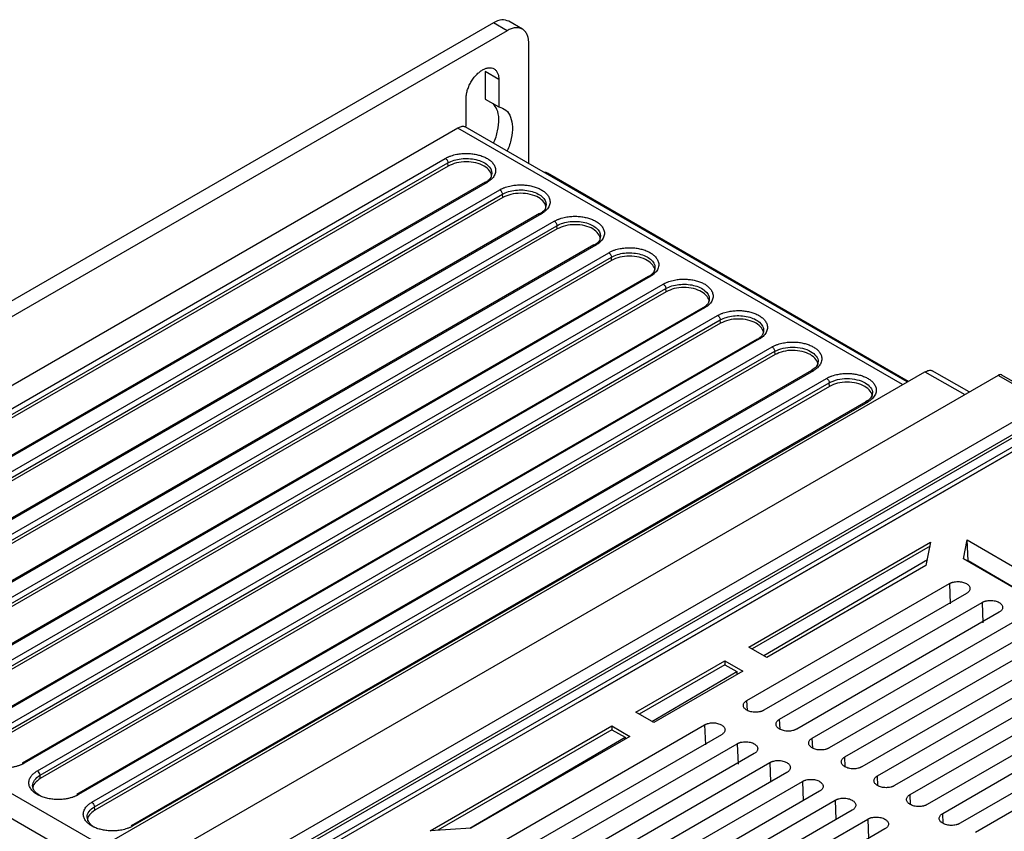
# Model space of a CAD drawing. Header units: millimetres. Extents: x 185.5 to 214.8, y 173.6 to 227.8.
# Tile 12 of 16: x 192.1 to 204.9, y 217.3 to 227.8. Entities that reach past the tile are written whole.
import ezdxf

# ---------------------------------------------------------------- set-up
doc = ezdxf.new("R2010")
doc.units = ezdxf.units.MM

msp = doc.modelspace()

# ---------------------------------------------------------------- linework, layer by layer
at = {"color": 7, "linetype": 'Continuous', "lineweight": 25}
for p, q in [((198.673, 227.723), (198.496, 227.825)), ((198.296, 227.805), (185.78, 220.582)), ((198.473, 227.703), (185.957, 220.48)), ((198.473, 227.703), (198.296, 227.805)), ((198.755, 225.975), (198.755, 227.54)), ((198.366, 227.071), (198.19, 227.173)), ((198.19, 227.173), (198.19, 226.814)), ((198.366, 227.071), (198.366, 226.712)), ((197.942, 226.467), (197.942, 226.826)), ((198.19, 226.814), (198.366, 226.712)), ((197.836, 226.438), (187.442, 220.439)), ((203.672, 223.138), (197.93, 226.452)), ((197.932, 226.45), (197.942, 226.467)), ((188.125, 220.534), (197.671, 226.044)), ((188.16, 220.477), (197.706, 225.986)), ((197.709, 225.943), (188.163, 220.434)), ((197.709, 225.943), (197.706, 225.986)), ((203.686, 223.146), (198.997, 225.852)), ((198.188, 225.733), (188.642, 220.224)), ((198.213, 225.731), (188.667, 220.221)), ((188.833, 220.126), (198.379, 225.635)), ((188.868, 220.068), (198.414, 225.578)), ((198.417, 225.535), (188.871, 220.026)), ((198.417, 225.535), (198.414, 225.578)), ((198.895, 225.326), (189.348, 219.816)), ((198.92, 225.323), (189.374, 219.814)), ((189.54, 219.717), (199.086, 225.227)), ((189.576, 219.66), (199.122, 225.169)), ((199.125, 225.127), (199.122, 225.169)), ((199.125, 225.127), (189.579, 219.617)), ((199.602, 224.918), (190.055, 219.408)), ((199.626, 224.915), (190.08, 219.406)), ((190.248, 219.309), (199.794, 224.818)), ((190.283, 219.251), (199.829, 224.761)), ((199.832, 224.718), (199.829, 224.761)), ((199.832, 224.718), (190.286, 219.209)), ((200.308, 224.51), (190.762, 219)), ((200.333, 224.507), (190.787, 218.998)), ((190.956, 218.901), (200.502, 224.41)), ((190.991, 218.843), (200.537, 224.352)), ((200.54, 224.31), (190.994, 218.8)), ((200.54, 224.31), (200.537, 224.352)), ((201.015, 224.102), (191.468, 218.593)), ((201.039, 224.1), (191.493, 218.59)), ((191.663, 218.492), (201.209, 224.002)), ((191.699, 218.435), (201.244, 223.944)), ((201.248, 223.901), (191.702, 218.392)), ((201.248, 223.901), (201.244, 223.944)), ((201.721, 223.694), (192.175, 218.185)), ((201.746, 223.692), (192.2, 218.182)), ((192.371, 218.084), (201.917, 223.593)), ((192.406, 218.026), (201.952, 223.536)), ((201.955, 223.493), (192.409, 217.984)), ((201.955, 223.493), (201.952, 223.536)), ((202.428, 223.287), (192.881, 217.777)), ((202.453, 223.284), (192.907, 217.775)), ((193.257, 217.127), (203.901, 223.27)), ((204.852, 223.223), (193.72, 216.798)), ((204.479, 223.008), (203.995, 223.283)), ((205.471, 222.866), (204.852, 223.223)), ((205.521, 222.87), (204.901, 223.228)), ((193.079, 217.675), (202.625, 223.185)), ((193.114, 217.618), (202.66, 223.127)), ((202.663, 223.081), (202.66, 223.127)), ((202.663, 223.081), (193.117, 217.571)), ((203.134, 222.879), (193.588, 217.369)), ((203.159, 222.876), (193.613, 217.367)), ((194.339, 216.441), (205.471, 222.866)), ((194.515, 216.339), (205.647, 222.764)), ((205.398, 222.659), (194.415, 216.32)), ((205.753, 222.702), (194.622, 216.278)), ((205.795, 222.666), (194.686, 216.254)), ((199.417, 218.985), (205.682, 222.602)), ((201.613, 219.693), (203.974, 221.056)), ((203.974, 221.056), (203.916, 220.752)), ((204.403, 220.839), (204.45, 221.084)), ((204.45, 221.084), (206.894, 219.674)), ((204.462, 220.813), (204.45, 221.084)), ((203.97, 221.003), (201.657, 219.668)), ((201.808, 219.581), (203.937, 220.831)), ((206.657, 219.537), (204.403, 220.839)), ((205.26, 220.345), (204.462, 220.813)), ((203.916, 220.752), (201.847, 219.558)), ((204.518, 220.78), (204.512, 220.777)), ((201.59, 218.999), (204.22, 220.517)), ((204.22, 220.517), (204.232, 220.256)), ((204.442, 220.39), (201.811, 218.871)), ((202.014, 218.754), (204.644, 220.272)), ((204.644, 220.272), (204.656, 220.007)), ((204.866, 220.145), (202.236, 218.626)), ((202.438, 218.51), (205.069, 220.028)), ((205.29, 219.9), (202.66, 218.381)), ((202.862, 218.265), (205.493, 219.783)), ((201.847, 219.558), (201.613, 219.693)), ((205.715, 219.655), (203.084, 218.137)), ((200.147, 218.848), (201.301, 219.513)), ((201.301, 219.513), (201.536, 219.378)), ((201.301, 219.513), (201.301, 219.462)), ((203.286, 218.02), (205.917, 219.538)), ((201.301, 219.462), (200.191, 218.822)), ((201.301, 219.462), (201.458, 219.375)), ((206.139, 219.41), (203.509, 217.892)), ((200.355, 218.727), (201.458, 219.375)), ((201.536, 219.378), (200.382, 218.712)), ((201.458, 219.375), (201.457, 219.332)), ((203.71, 217.775), (206.341, 219.293)), ((206.564, 219.165), (203.933, 217.647)), ((204.134, 217.531), (206.765, 219.049)), ((199.417, 218.985), (199.349, 218.945)), ((206.988, 218.92), (204.358, 217.402)), ((200.382, 218.712), (200.147, 218.848)), ((204.558, 217.286), (207.189, 218.804)), ((197.474, 217.305), (199.835, 218.668)), ((199.835, 218.616), (197.575, 217.311)), ((198.408, 217.163), (201.038, 218.681)), ((199.835, 218.668), (200.07, 218.532)), ((199.835, 218.668), (199.835, 218.616)), ((199.835, 218.616), (200.006, 218.522)), ((201.038, 218.681), (201.05, 218.42)), ((197.989, 217.337), (200.006, 218.522)), ((200.07, 218.532), (198.001, 217.338)), ((201.26, 218.553), (198.629, 217.035)), ((200.006, 218.522), (200.004, 218.494)), ((198.832, 216.918), (201.462, 218.436)), ((201.462, 218.436), (201.474, 218.171)), ((201.684, 218.308), (199.054, 216.79)), ((199.256, 216.673), (201.887, 218.191)), ((192.409, 217.984), (192.406, 218.026)), ((202.108, 218.063), (199.478, 216.545)), ((199.68, 216.428), (202.311, 217.946)), ((202.533, 217.818), (199.903, 216.3)), ((193.117, 217.571), (193.114, 217.618)), ((200.104, 216.184), (202.735, 217.702)), ((202.957, 217.573), (200.327, 216.055)), ((198.001, 217.338), (197.474, 217.305)), ((200.528, 215.939), (203.159, 217.457)), ((203.382, 217.328), (200.751, 215.81))]:
    msp.add_line(p, q, dxfattribs=at)
at = {"color": 8, "linetype": 'Continuous', "lineweight": 25}
for p, q in [((203.613, 223.104), (197.836, 226.438)), ((203.901, 223.27), (204.421, 222.975)), ((193.225, 217.101), (187.442, 220.439)), ((193.113, 216.839), (187.279, 220.207)), ((201.596, 218.869), (201.59, 218.999)), ((202.02, 218.624), (202.014, 218.754)), ((202.444, 218.379), (202.438, 218.51)), ((202.868, 218.134), (202.862, 218.265)), ((201.887, 218.191), (201.898, 217.941)), ((203.292, 217.889), (203.286, 218.02)), ((202.311, 217.946), (202.322, 217.696)), ((203.716, 217.644), (203.71, 217.775)), ((202.735, 217.702), (202.746, 217.451)), ((204.14, 217.399), (204.134, 217.531)), ((203.159, 217.457), (203.17, 217.206))]:
    msp.add_line(p, q, dxfattribs=at)
at = {"color": 7, "linetype": 'Continuous', "lineweight": 25}
msp.add_arc((192.329, 218.018), 0.0777, 5.6859, 57.2026, dxfattribs=at)
for points, knots in [([(198.496, 227.825), (198.467, 227.836), (198.408, 227.857), (198.333, 227.823), (198.296, 227.805)], [0, 0, 0, 0, 0.499833, 1, 1, 1, 1]), ([(198.755, 227.54), (198.755, 227.545), (198.755, 227.555), (198.754, 227.57), (198.753, 227.585), (198.751, 227.598), (198.748, 227.612), (198.744, 227.625), (198.74, 227.637), (198.734, 227.653), (198.724, 227.672), (198.71, 227.693), (198.692, 227.71), (198.673, 227.724), (198.651, 227.734), (198.628, 227.74), (198.603, 227.742), (198.577, 227.741), (198.552, 227.737), (198.526, 227.729), (198.499, 227.718), (198.481, 227.708), (198.473, 227.703)], [0, 0, 0, 0, 0.030232, 0.060266, 0.090167, 0.120003, 0.149841, 0.17975, 0.209797, 0.240047, 0.304317, 0.368671, 0.434309, 0.500032, 0.56567, 0.631393, 0.695664, 0.760018, 0.820268, 0.879988, 0.939719, 1, 1, 1, 1]), ([(197.942, 226.826), (197.942, 226.83), (197.942, 226.839), (197.943, 226.853), (197.945, 226.867), (197.947, 226.881), (197.95, 226.895), (197.953, 226.91), (197.961, 226.938), (197.976, 226.98), (198.003, 227.035), (198.037, 227.087), (198.075, 227.131), (198.114, 227.167), (198.154, 227.194), (198.194, 227.213), (198.234, 227.223), (198.272, 227.222), (198.305, 227.21), (198.333, 227.187), (198.349, 227.159), (198.358, 227.134), (198.363, 227.115), (198.366, 227.093), (198.366, 227.078), (198.366, 227.071)], [0, 0, 0, 0, 0.01728, 0.034438, 0.051522, 0.068583, 0.085671, 0.102837, 0.120131, 0.185082, 0.250089, 0.315039, 0.380046, 0.440002, 0.500014, 0.55997, 0.619983, 0.684933, 0.74994, 0.81489, 0.879897, 0.910048, 0.939935, 0.969829, 1, 1, 1, 1]), ([(198.296, 226.24), (198.296, 226.241), (198.325, 226.293), (198.355, 226.405), (198.373, 226.557), (198.352, 226.682), (198.311, 226.732), (198.292, 226.755)], [0, 0, 0, 0, 0.003038, 0.263875, 0.524711, 0.785548, 1, 1, 1, 1]), ([(198.366, 226.712), (198.399, 226.701), (198.465, 226.679), (198.525, 226.585), (198.55, 226.456), (198.531, 226.303), (198.502, 226.191), (198.473, 226.139), (198.472, 226.138)], [0, 0, 0, 0, 0.199535, 0.39907, 0.598605, 0.798141, 0.997676, 1, 1, 1, 1]), ([(197.93, 226.452), (197.924, 226.454), (197.911, 226.459), (197.881, 226.459), (197.854, 226.446), (197.836, 226.438)], [0, 0, 0, 0, 0.2612357, 0.5154095, 1, 1, 1, 1]), ([(197.671, 226.044), (197.676, 226.046), (197.685, 226.051), (197.699, 226.058), (197.714, 226.065), (197.729, 226.071), (197.752, 226.079), (197.782, 226.088), (197.828, 226.099), (197.885, 226.107), (197.951, 226.109), (198.015, 226.105), (198.075, 226.095), (198.132, 226.08), (198.184, 226.06), (198.23, 226.035), (198.269, 226.005), (198.3, 225.969), (198.323, 225.925), (198.327, 225.884), (198.32, 225.848), (198.309, 225.822), (198.292, 225.796), (198.272, 225.774), (198.252, 225.757), (198.234, 225.743), (198.22, 225.735), (198.213, 225.731)], [0, 0, 0, 0, 0.01564, 0.031268, 0.046924, 0.062649, 0.078479, 0.112805, 0.146902, 0.202968, 0.258431, 0.310208, 0.362537, 0.414892, 0.466946, 0.518652, 0.57076, 0.627783, 0.692209, 0.765894, 0.805718, 0.845706, 0.885478, 0.925511, 0.950469, 0.975246, 1, 1, 1, 1]), ([(197.671, 226.044), (197.675, 226.041), (197.679, 226.038), (197.688, 226.03), (197.692, 226.025), (197.698, 226.014), (197.701, 226.008), (197.705, 225.996), (197.706, 225.991), (197.706, 225.986)], [0, 0, 0, 0, 0.25, 0.25, 0.5, 0.5, 0.75, 0.75, 1, 1, 1, 1]), ([(198.267, 225.798), (198.269, 225.801), (198.28, 225.829), (198.25, 225.884), (198.182, 225.947), (198.071, 225.989), (197.943, 226.004), (197.812, 225.99), (197.743, 225.959), (197.709, 225.943)], [0, 0, 0, 0, 0.025488, 0.187845, 0.350179, 0.51254, 0.674844, 0.837168, 1, 1, 1, 1]), ([(198.276, 225.85), (198.272, 225.824), (198.265, 225.782), (198.22, 225.748), (198.202, 225.735)], [0, 0, 0, 0, 0.600624, 1, 1, 1, 1]), ([(199, 225.849), (198.988, 225.856), (198.975, 225.864), (198.958, 225.859), (198.958, 225.858)], [0, 0, 0, 0, 0.967262, 1, 1, 1, 1]), ([(198.379, 225.635), (198.383, 225.638), (198.392, 225.643), (198.406, 225.65), (198.421, 225.656), (198.437, 225.663), (198.459, 225.671), (198.489, 225.68), (198.535, 225.69), (198.592, 225.699), (198.658, 225.701), (198.722, 225.697), (198.782, 225.687), (198.839, 225.672), (198.891, 225.651), (198.937, 225.626), (198.975, 225.596), (199.007, 225.56), (199.029, 225.517), (199.034, 225.475), (199.027, 225.44), (199.015, 225.413), (198.998, 225.387), (198.978, 225.366), (198.958, 225.349), (198.94, 225.335), (198.926, 225.327), (198.92, 225.323)], [0, 0, 0, 0, 0.015637, 0.031263, 0.046917, 0.062638, 0.078466, 0.112795, 0.146896, 0.202989, 0.258479, 0.310302, 0.362677, 0.415077, 0.467174, 0.518936, 0.571104, 0.628218, 0.692769, 0.766633, 0.806464, 0.846454, 0.886089, 0.925975, 0.950776, 0.9754, 1, 1, 1, 1]), ([(198.379, 225.635), (198.383, 225.633), (198.387, 225.63), (198.395, 225.621), (198.399, 225.616), (198.406, 225.605), (198.409, 225.599), (198.412, 225.588), (198.414, 225.582), (198.414, 225.578)], [0, 0, 0, 0, 0.25, 0.25, 0.5, 0.5, 0.75, 0.75, 1, 1, 1, 1]), ([(198.973, 225.39), (198.975, 225.393), (198.986, 225.421), (198.957, 225.475), (198.889, 225.538), (198.778, 225.58), (198.65, 225.595), (198.519, 225.581), (198.451, 225.55), (198.417, 225.535)], [0, 0, 0, 0, 0.025487, 0.187845, 0.350178, 0.512539, 0.674843, 0.837168, 1, 1, 1, 1]), ([(198.982, 225.442), (198.978, 225.416), (198.972, 225.374), (198.927, 225.34), (198.909, 225.327)], [0, 0, 0, 0, 0.60091, 1, 1, 1, 1]), ([(199.086, 225.227), (199.091, 225.229), (199.1, 225.234), (199.114, 225.241), (199.129, 225.248), (199.144, 225.254), (199.167, 225.262), (199.196, 225.271), (199.243, 225.282), (199.299, 225.29), (199.365, 225.292), (199.429, 225.288), (199.489, 225.278), (199.546, 225.263), (199.598, 225.243), (199.643, 225.218), (199.682, 225.188), (199.714, 225.152), (199.736, 225.108), (199.74, 225.067), (199.733, 225.031), (199.721, 225.005), (199.704, 224.979), (199.684, 224.958), (199.665, 224.941), (199.646, 224.927), (199.633, 224.919), (199.626, 224.915)], [0, 0, 0, 0, 0.015635, 0.031258, 0.046908, 0.062627, 0.078451, 0.112782, 0.146886, 0.203005, 0.258521, 0.310391, 0.362812, 0.415257, 0.467399, 0.519218, 0.571447, 0.628655, 0.693337, 0.767385, 0.807225, 0.847216, 0.88671, 0.926446, 0.951088, 0.975556, 1, 1, 1, 1]), ([(199.086, 225.227), (199.09, 225.224), (199.095, 225.221), (199.103, 225.213), (199.107, 225.208), (199.114, 225.197), (199.116, 225.191), (199.12, 225.179), (199.121, 225.174), (199.122, 225.169)], [0, 0, 0, 0, 0.25, 0.25, 0.5, 0.5, 0.75, 0.75, 1, 1, 1, 1]), ([(199.68, 224.981), (199.681, 224.985), (199.692, 225.013), (199.663, 225.067), (199.595, 225.13), (199.485, 225.172), (199.357, 225.187), (199.226, 225.173), (199.159, 225.142), (199.125, 225.127)], [0, 0, 0, 0, 0.025486, 0.187844, 0.350178, 0.512539, 0.674843, 0.837168, 1, 1, 1, 1]), ([(199.688, 225.034), (199.684, 225.008), (199.678, 224.966), (199.633, 224.932), (199.615, 224.919)], [0, 0, 0, 0, 0.601197, 1, 1, 1, 1]), ([(199.794, 224.818), (199.798, 224.821), (199.807, 224.826), (199.822, 224.833), (199.836, 224.84), (199.852, 224.846), (199.874, 224.854), (199.904, 224.863), (199.95, 224.873), (200.007, 224.881), (200.072, 224.884), (200.136, 224.88), (200.196, 224.87), (200.253, 224.855), (200.305, 224.834), (200.35, 224.809), (200.389, 224.779), (200.42, 224.743), (200.442, 224.7), (200.446, 224.658), (200.439, 224.623), (200.427, 224.596), (200.41, 224.571), (200.39, 224.55), (200.371, 224.533), (200.353, 224.52), (200.339, 224.511), (200.333, 224.507)], [0, 0, 0, 0, 0.015632, 0.031252, 0.046899, 0.062614, 0.078435, 0.112767, 0.146872, 0.203014, 0.258555, 0.310474, 0.362941, 0.415433, 0.467622, 0.519497, 0.571788, 0.629093, 0.693913, 0.768153, 0.808001, 0.847992, 0.887342, 0.926925, 0.951405, 0.975714, 1, 1, 1, 1]), ([(199.794, 224.818), (199.798, 224.816), (199.802, 224.813), (199.81, 224.804), (199.814, 224.799), (199.821, 224.788), (199.824, 224.782), (199.828, 224.771), (199.829, 224.766), (199.829, 224.761)], [0, 0, 0, 0, 0.25, 0.25, 0.5, 0.5, 0.75, 0.75, 1, 1, 1, 1]), ([(200.386, 224.573), (200.388, 224.577), (200.399, 224.605), (200.37, 224.659), (200.302, 224.722), (200.191, 224.763), (200.064, 224.778), (199.934, 224.764), (199.866, 224.734), (199.832, 224.718)], [0, 0, 0, 0, 0.025485, 0.187843, 0.350177, 0.512538, 0.674843, 0.837168, 1, 1, 1, 1]), ([(200.395, 224.626), (200.391, 224.6), (200.384, 224.558), (200.34, 224.525), (200.322, 224.511)], [0, 0, 0, 0, 0.601486, 1, 1, 1, 1]), ([(200.502, 224.41), (200.506, 224.412), (200.515, 224.417), (200.529, 224.424), (200.544, 224.431), (200.559, 224.437), (200.581, 224.445), (200.611, 224.454), (200.657, 224.465), (200.714, 224.473), (200.779, 224.475), (200.843, 224.471), (200.903, 224.461), (200.96, 224.446), (201.012, 224.426), (201.057, 224.401), (201.095, 224.371), (201.127, 224.335), (201.148, 224.291), (201.153, 224.25), (201.145, 224.214), (201.133, 224.188), (201.116, 224.162), (201.097, 224.141), (201.077, 224.125), (201.059, 224.112), (201.046, 224.104), (201.039, 224.1)], [0, 0, 0, 0, 0.015628, 0.031245, 0.046889, 0.0626, 0.078417, 0.112749, 0.146854, 0.203017, 0.258582, 0.31055, 0.363065, 0.415606, 0.467841, 0.519775, 0.572128, 0.629532, 0.694498, 0.768939, 0.808793, 0.848785, 0.887987, 0.927413, 0.951728, 0.975875, 1, 1, 1, 1]), ([(200.502, 224.41), (200.506, 224.408), (200.51, 224.404), (200.518, 224.396), (200.522, 224.391), (200.529, 224.38), (200.532, 224.374), (200.535, 224.363), (200.536, 224.357), (200.537, 224.352)], [0, 0, 0, 0, 0.25, 0.25, 0.5, 0.5, 0.75, 0.75, 1, 1, 1, 1]), ([(201.093, 224.165), (201.094, 224.169), (201.105, 224.197), (201.076, 224.251), (201.008, 224.313), (200.898, 224.355), (200.771, 224.37), (200.641, 224.356), (200.574, 224.325), (200.54, 224.31)], [0, 0, 0, 0, 0.025484, 0.187842, 0.350176, 0.512538, 0.674843, 0.837168, 1, 1, 1, 1]), ([(201.101, 224.218), (201.097, 224.192), (201.091, 224.15), (201.046, 224.117), (201.028, 224.104)], [0, 0, 0, 0, 0.601776, 1, 1, 1, 1]), ([(201.209, 224.002), (201.214, 224.004), (201.223, 224.009), (201.237, 224.016), (201.251, 224.023), (201.267, 224.029), (201.289, 224.037), (201.319, 224.046), (201.365, 224.056), (201.421, 224.064), (201.486, 224.067), (201.55, 224.063), (201.61, 224.053), (201.667, 224.037), (201.719, 224.017), (201.764, 223.992), (201.802, 223.962), (201.833, 223.926), (201.855, 223.882), (201.859, 223.841), (201.851, 223.806), (201.839, 223.779), (201.822, 223.754), (201.803, 223.733), (201.783, 223.717), (201.766, 223.704), (201.753, 223.696), (201.746, 223.692)], [0, 0, 0, 0, 0.015625, 0.031238, 0.046878, 0.062585, 0.078397, 0.112728, 0.146831, 0.203014, 0.258599, 0.310619, 0.363183, 0.415774, 0.468058, 0.52005, 0.572466, 0.629974, 0.695093, 0.769743, 0.809604, 0.849596, 0.888646, 0.92791, 0.952057, 0.97604, 1, 1, 1, 1]), ([(201.209, 224.002), (201.213, 223.999), (201.217, 223.996), (201.226, 223.988), (201.23, 223.983), (201.237, 223.972), (201.239, 223.966), (201.243, 223.954), (201.244, 223.949), (201.244, 223.944)], [0, 0, 0, 0, 0.25, 0.25, 0.5, 0.5, 0.75, 0.75, 1, 1, 1, 1]), ([(201.799, 223.757), (201.8, 223.761), (201.811, 223.789), (201.782, 223.842), (201.715, 223.905), (201.605, 223.946), (201.478, 223.961), (201.349, 223.947), (201.281, 223.917), (201.248, 223.901)], [0, 0, 0, 0, 0.025483, 0.187841, 0.350176, 0.512538, 0.674842, 0.837168, 1, 1, 1, 1]), ([(201.807, 223.809), (201.803, 223.784), (201.797, 223.742), (201.753, 223.709), (201.735, 223.696)], [0, 0, 0, 0, 0.602067, 1, 1, 1, 1]), ([(201.917, 223.593), (201.921, 223.596), (201.93, 223.601), (201.944, 223.608), (201.959, 223.614), (201.974, 223.62), (201.996, 223.628), (202.026, 223.637), (202.072, 223.648), (202.128, 223.656), (202.193, 223.658), (202.257, 223.654), (202.317, 223.644), (202.374, 223.629), (202.425, 223.609), (202.47, 223.584), (202.509, 223.554), (202.54, 223.518), (202.561, 223.474), (202.565, 223.432), (202.557, 223.397), (202.545, 223.371), (202.528, 223.346), (202.509, 223.325), (202.49, 223.309), (202.472, 223.296), (202.459, 223.288), (202.453, 223.284)], [0, 0, 0, 0, 0.015621, 0.03123, 0.046866, 0.062569, 0.078376, 0.112703, 0.146803, 0.203004, 0.258608, 0.31068, 0.363295, 0.415936, 0.46827, 0.520324, 0.572804, 0.630419, 0.695699, 0.770567, 0.810436, 0.850426, 0.88932, 0.928418, 0.952394, 0.976208, 1, 1, 1, 1]), ([(201.917, 223.593), (201.921, 223.591), (201.925, 223.588), (201.933, 223.579), (201.937, 223.574), (201.944, 223.563), (201.947, 223.557), (201.951, 223.546), (201.952, 223.54), (201.952, 223.536)], [0, 0, 0, 0, 0.25, 0.25, 0.5, 0.5, 0.75, 0.75, 1, 1, 1, 1]), ([(202.505, 223.349), (202.507, 223.353), (202.518, 223.38), (202.489, 223.434), (202.421, 223.496), (202.312, 223.538), (202.185, 223.553), (202.056, 223.539), (201.989, 223.508), (201.955, 223.493)], [0, 0, 0, 0, 0.025482, 0.18784, 0.350175, 0.512537, 0.674842, 0.837168, 1, 1, 1, 1]), ([(202.513, 223.389), (202.508, 223.371), (202.496, 223.334), (202.451, 223.303), (202.428, 223.287)], [0, 0, 0, 0, 0.494285, 1, 1, 1, 1]), ([(202.625, 223.185), (202.629, 223.187), (202.638, 223.192), (202.652, 223.199), (202.667, 223.206), (202.682, 223.212), (202.704, 223.22), (202.734, 223.229), (202.779, 223.239), (202.835, 223.247), (202.899, 223.25), (202.963, 223.246), (203.023, 223.236), (203.079, 223.221), (203.131, 223.201), (203.176, 223.176), (203.214, 223.146), (203.245, 223.111), (203.267, 223.067), (203.272, 223.026), (203.264, 222.991), (203.253, 222.964), (203.236, 222.939), (203.216, 222.918), (203.197, 222.901), (203.179, 222.888), (203.166, 222.88), (203.159, 222.876)], [0, 0, 0, 0, 0.0156963, 0.0313822, 0.0470978, 0.0628828, 0.0787765, 0.1127898, 0.1466136, 0.2023892, 0.2575772, 0.3095775, 0.3621197, 0.4147289, 0.4670445, 0.5188361, 0.5710285, 0.6283484, 0.6933939, 0.7679388, 0.8079165, 0.8480325, 0.8874286, 0.9270635, 0.9514943, 0.9757575, 1, 1, 1, 1]), ([(203.901, 223.27), (203.918, 223.277), (203.953, 223.292), (203.988, 223.291), (203.999, 223.28), (204, 223.279)], [0, 0, 0, 0, 0.487404, 0.973216, 1, 1, 1, 1]), ([(204.901, 223.227), (204.901, 223.228), (204.895, 223.234), (204.878, 223.234), (204.86, 223.227), (204.852, 223.223)], [0, 0, 0, 0, 0.032696, 0.516348, 1, 1, 1, 1]), ([(202.625, 223.185), (202.629, 223.182), (202.633, 223.179), (202.641, 223.171), (202.645, 223.166), (202.652, 223.155), (202.655, 223.149), (202.658, 223.137), (202.659, 223.132), (202.66, 223.127)], [0, 0, 0, 0, 0.25, 0.25, 0.5, 0.5, 0.75, 0.75, 1, 1, 1, 1]), ([(203.211, 222.938), (203.213, 222.941), (203.224, 222.969), (203.195, 223.022), (203.127, 223.084), (203.018, 223.125), (202.892, 223.14), (202.763, 223.126), (202.697, 223.096), (202.663, 223.081)], [0, 0, 0, 0, 0.02603, 0.188306, 0.350651, 0.512967, 0.675306, 0.837647, 1, 1, 1, 1]), ([(203.219, 222.981), (203.214, 222.963), (203.203, 222.926), (203.158, 222.895), (203.135, 222.879)], [0, 0, 0, 0, 0.494254, 1, 1, 1, 1]), ([(204.22, 220.517), (204.223, 220.519), (204.229, 220.522), (204.239, 220.526), (204.249, 220.53), (204.26, 220.534), (204.277, 220.538), (204.3, 220.542), (204.331, 220.544), (204.362, 220.542), (204.391, 220.537), (204.418, 220.529), (204.442, 220.518), (204.462, 220.504), (204.476, 220.488), (204.485, 220.471), (204.488, 220.454), (204.485, 220.436), (204.477, 220.421), (204.467, 220.408), (204.455, 220.398), (204.446, 220.392), (204.442, 220.39)], [0, 0, 0, 0, 0.024927, 0.049743, 0.074603, 0.099659, 0.12506, 0.188081, 0.249958, 0.312056, 0.374887, 0.437609, 0.499815, 0.56173, 0.624761, 0.687569, 0.749659, 0.811538, 0.874587, 0.916857, 0.958424, 1, 1, 1, 1]), ([(204.644, 220.272), (204.647, 220.274), (204.653, 220.277), (204.663, 220.282), (204.673, 220.286), (204.684, 220.289), (204.701, 220.293), (204.725, 220.298), (204.755, 220.3), (204.786, 220.298), (204.815, 220.292), (204.843, 220.284), (204.867, 220.273), (204.886, 220.259), (204.901, 220.243), (204.91, 220.226), (204.913, 220.209), (204.91, 220.191), (204.902, 220.176), (204.891, 220.163), (204.88, 220.153), (204.871, 220.148), (204.866, 220.145)], [0, 0, 0, 0, 0.024927, 0.049743, 0.074603, 0.099659, 0.12506, 0.188081, 0.249958, 0.312056, 0.374887, 0.437609, 0.499815, 0.56173, 0.624761, 0.687569, 0.749659, 0.811538, 0.874587, 0.916857, 0.958424, 1, 1, 1, 1]), ([(201.811, 218.871), (201.808, 218.87), (201.802, 218.867), (201.793, 218.862), (201.782, 218.858), (201.772, 218.855), (201.755, 218.85), (201.731, 218.846), (201.701, 218.844), (201.67, 218.846), (201.64, 218.851), (201.613, 218.86), (201.589, 218.871), (201.57, 218.885), (201.555, 218.9), (201.546, 218.917), (201.543, 218.935), (201.546, 218.953), (201.554, 218.968), (201.565, 218.98), (201.576, 218.99), (201.585, 218.996), (201.59, 218.999)], [0, 0, 0, 0, 0.024927, 0.049743, 0.074603, 0.099659, 0.12506, 0.188081, 0.249957, 0.312055, 0.374886, 0.437608, 0.499814, 0.561729, 0.624761, 0.687568, 0.749659, 0.811538, 0.874587, 0.916857, 0.958424, 1, 1, 1, 1]), ([(202.236, 218.626), (202.233, 218.625), (202.227, 218.622), (202.217, 218.617), (202.207, 218.613), (202.196, 218.61), (202.179, 218.605), (202.155, 218.601), (202.125, 218.599), (202.094, 218.601), (202.065, 218.606), (202.037, 218.615), (202.013, 218.626), (201.994, 218.64), (201.979, 218.656), (201.97, 218.673), (201.967, 218.69), (201.97, 218.708), (201.978, 218.723), (201.989, 218.736), (202, 218.746), (202.009, 218.751), (202.014, 218.754)], [0, 0, 0, 0, 0.024927, 0.049743, 0.074603, 0.099659, 0.12506, 0.188081, 0.249957, 0.312055, 0.374886, 0.437608, 0.499814, 0.561729, 0.624761, 0.687568, 0.749659, 0.811538, 0.874587, 0.916857, 0.958424, 1, 1, 1, 1]), ([(201.038, 218.681), (201.041, 218.682), (201.047, 218.686), (201.057, 218.69), (201.067, 218.694), (201.078, 218.697), (201.095, 218.702), (201.118, 218.706), (201.149, 218.708), (201.18, 218.706), (201.209, 218.701), (201.236, 218.692), (201.26, 218.681), (201.28, 218.667), (201.294, 218.652), (201.303, 218.635), (201.306, 218.617), (201.303, 218.599), (201.295, 218.584), (201.285, 218.572), (201.273, 218.562), (201.264, 218.556), (201.26, 218.553)], [0, 0, 0, 0, 0.024927, 0.049743, 0.074603, 0.099659, 0.12506, 0.188081, 0.249958, 0.312056, 0.374887, 0.437609, 0.499815, 0.56173, 0.624761, 0.687569, 0.749659, 0.811538, 0.874587, 0.916857, 0.958424, 1, 1, 1, 1]), ([(192.2, 218.182), (192.196, 218.18), (192.188, 218.176), (192.175, 218.169), (192.162, 218.163), (192.148, 218.157), (192.134, 218.152), (192.112, 218.144), (192.081, 218.136), (192.032, 218.125), (191.971, 218.118), (191.901, 218.118), (191.833, 218.125), (191.769, 218.138), (191.71, 218.158), (191.658, 218.184), (191.614, 218.215), (191.579, 218.253), (191.555, 218.298), (191.55, 218.34), (191.557, 218.373), (191.566, 218.396), (191.578, 218.417), (191.592, 218.435), (191.607, 218.451), (191.624, 218.466), (191.642, 218.48), (191.656, 218.488), (191.663, 218.492)], [0, 0, 0, 0, 0.014138, 0.028264, 0.042405, 0.056591, 0.070852, 0.085214, 0.121524, 0.157576, 0.217325, 0.276444, 0.333169, 0.390351, 0.447249, 0.503544, 0.562337, 0.621914, 0.692113, 0.766978, 0.802371, 0.838016, 0.868072, 0.89822, 0.923921, 0.949342, 0.974646, 1, 1, 1, 1]), ([(202.66, 218.381), (202.657, 218.38), (202.651, 218.377), (202.641, 218.372), (202.631, 218.368), (202.62, 218.365), (202.603, 218.36), (202.58, 218.356), (202.549, 218.354), (202.518, 218.356), (202.489, 218.361), (202.461, 218.37), (202.438, 218.381), (202.418, 218.395), (202.403, 218.411), (202.394, 218.428), (202.391, 218.445), (202.394, 218.463), (202.402, 218.478), (202.413, 218.491), (202.424, 218.501), (202.433, 218.507), (202.438, 218.51)], [0, 0, 0, 0, 0.024927, 0.049743, 0.074603, 0.099659, 0.12506, 0.188081, 0.249957, 0.312055, 0.374886, 0.437608, 0.499815, 0.561729, 0.624761, 0.687569, 0.749659, 0.811538, 0.874587, 0.916857, 0.958424, 1, 1, 1, 1]), ([(201.462, 218.436), (201.465, 218.438), (201.471, 218.441), (201.481, 218.445), (201.491, 218.449), (201.502, 218.453), (201.519, 218.457), (201.543, 218.461), (201.573, 218.463), (201.604, 218.461), (201.633, 218.456), (201.661, 218.448), (201.685, 218.436), (201.704, 218.423), (201.719, 218.407), (201.728, 218.39), (201.731, 218.372), (201.728, 218.354), (201.72, 218.339), (201.709, 218.327), (201.698, 218.317), (201.689, 218.311), (201.684, 218.308)], [0, 0, 0, 0, 0.024927, 0.049743, 0.074603, 0.099659, 0.12506, 0.188081, 0.249958, 0.312056, 0.374887, 0.437609, 0.499815, 0.56173, 0.624761, 0.687569, 0.749659, 0.811538, 0.874587, 0.916857, 0.958424, 1, 1, 1, 1]), ([(203.084, 218.137), (203.082, 218.135), (203.076, 218.132), (203.066, 218.127), (203.056, 218.123), (203.045, 218.12), (203.028, 218.115), (203.004, 218.111), (202.973, 218.109), (202.943, 218.111), (202.913, 218.116), (202.886, 218.125), (202.862, 218.136), (202.842, 218.15), (202.827, 218.166), (202.818, 218.183), (202.815, 218.201), (202.818, 218.218), (202.826, 218.234), (202.837, 218.246), (202.848, 218.256), (202.858, 218.262), (202.862, 218.265)], [0, 0, 0, 0, 0.024927, 0.049743, 0.074603, 0.099659, 0.12506, 0.188081, 0.249958, 0.312056, 0.374887, 0.437608, 0.499815, 0.561729, 0.624761, 0.687569, 0.749659, 0.811538, 0.874587, 0.916857, 0.958425, 1, 1, 1, 1]), ([(201.887, 218.191), (201.89, 218.193), (201.895, 218.196), (201.905, 218.2), (201.915, 218.204), (201.926, 218.208), (201.943, 218.212), (201.967, 218.217), (201.998, 218.218), (202.028, 218.217), (202.058, 218.211), (202.085, 218.203), (202.109, 218.192), (202.129, 218.178), (202.143, 218.162), (202.152, 218.145), (202.155, 218.127), (202.152, 218.11), (202.144, 218.094), (202.134, 218.082), (202.122, 218.072), (202.113, 218.066), (202.108, 218.063)], [0, 0, 0, 0, 0.024927, 0.049743, 0.074603, 0.099659, 0.12506, 0.188081, 0.249958, 0.312056, 0.374887, 0.437609, 0.499815, 0.56173, 0.624761, 0.687569, 0.749659, 0.811538, 0.874587, 0.916857, 0.958424, 1, 1, 1, 1]), ([(192.907, 217.775), (192.903, 217.772), (192.895, 217.768), (192.882, 217.762), (192.869, 217.755), (192.855, 217.75), (192.841, 217.744), (192.819, 217.737), (192.788, 217.728), (192.739, 217.718), (192.678, 217.71), (192.608, 217.71), (192.54, 217.717), (192.477, 217.731), (192.418, 217.75), (192.366, 217.776), (192.322, 217.807), (192.287, 217.845), (192.263, 217.891), (192.258, 217.932), (192.265, 217.965), (192.274, 217.988), (192.286, 218.009), (192.3, 218.027), (192.315, 218.043), (192.332, 218.057), (192.35, 218.071), (192.364, 218.08), (192.371, 218.084)], [0, 0, 0, 0, 0.014132, 0.028252, 0.042387, 0.056567, 0.070821, 0.085177, 0.121469, 0.157506, 0.217262, 0.27639, 0.333158, 0.390381, 0.447314, 0.503645, 0.562504, 0.622145, 0.692447, 0.76732, 0.802667, 0.838264, 0.868267, 0.898359, 0.924024, 0.94941, 0.97468, 1, 1, 1, 1]), ([(192.409, 217.984), (192.384, 217.964), (192.333, 217.926), (192.306, 217.871), (192.317, 217.844), (192.318, 217.84)], [0, 0, 0, 0, 0.463445, 0.926931, 1, 1, 1, 1]), ([(203.509, 217.892), (203.506, 217.89), (203.5, 217.887), (203.49, 217.882), (203.48, 217.878), (203.469, 217.875), (203.452, 217.87), (203.428, 217.866), (203.398, 217.864), (203.367, 217.866), (203.337, 217.871), (203.31, 217.88), (203.286, 217.891), (203.266, 217.905), (203.251, 217.921), (203.242, 217.938), (203.239, 217.956), (203.242, 217.973), (203.25, 217.989), (203.261, 218.001), (203.272, 218.011), (203.282, 218.017), (203.286, 218.02)], [0, 0, 0, 0, 0.024927, 0.049743, 0.074603, 0.099659, 0.12506, 0.188081, 0.249958, 0.312056, 0.374887, 0.437609, 0.499815, 0.561729, 0.624761, 0.687569, 0.749659, 0.811538, 0.874587, 0.916858, 0.958425, 1, 1, 1, 1]), ([(192.399, 217.763), (192.375, 217.781), (192.323, 217.819), (192.314, 217.867), (192.31, 217.892)], [0, 0, 0, 0, 0.4751473, 1, 1, 1, 1]), ([(202.311, 217.946), (202.314, 217.948), (202.32, 217.951), (202.329, 217.956), (202.339, 217.96), (202.35, 217.963), (202.367, 217.968), (202.391, 217.972), (202.422, 217.974), (202.453, 217.972), (202.482, 217.967), (202.51, 217.958), (202.534, 217.947), (202.553, 217.933), (202.568, 217.917), (202.577, 217.9), (202.58, 217.882), (202.577, 217.865), (202.569, 217.849), (202.558, 217.837), (202.547, 217.827), (202.538, 217.821), (202.533, 217.818)], [0, 0, 0, 0, 0.024927, 0.049743, 0.074603, 0.099659, 0.12506, 0.188081, 0.249958, 0.312056, 0.374887, 0.437609, 0.499815, 0.56173, 0.624761, 0.687569, 0.749659, 0.811538, 0.874587, 0.916857, 0.958425, 1, 1, 1, 1]), ([(202.735, 217.702), (202.738, 217.703), (202.744, 217.707), (202.753, 217.711), (202.764, 217.715), (202.774, 217.718), (202.791, 217.723), (202.815, 217.727), (202.846, 217.729), (202.877, 217.727), (202.907, 217.722), (202.934, 217.714), (202.958, 217.702), (202.978, 217.688), (202.992, 217.673), (203.001, 217.655), (203.005, 217.638), (203.001, 217.62), (202.993, 217.605), (202.983, 217.592), (202.971, 217.582), (202.962, 217.576), (202.957, 217.573)], [0, 0, 0, 0, 0.024927, 0.049743, 0.074603, 0.099659, 0.12506, 0.188081, 0.249958, 0.312056, 0.374888, 0.43761, 0.499815, 0.56173, 0.624761, 0.687569, 0.749659, 0.811538, 0.874587, 0.916858, 0.958425, 1, 1, 1, 1]), ([(203.933, 217.647), (203.93, 217.645), (203.924, 217.642), (203.915, 217.637), (203.904, 217.633), (203.894, 217.63), (203.877, 217.625), (203.853, 217.621), (203.822, 217.619), (203.791, 217.621), (203.761, 217.626), (203.734, 217.635), (203.71, 217.646), (203.69, 217.66), (203.675, 217.676), (203.666, 217.693), (203.663, 217.711), (203.666, 217.729), (203.674, 217.744), (203.685, 217.757), (203.696, 217.767), (203.706, 217.772), (203.71, 217.775)], [0, 0, 0, 0, 0.024927, 0.049743, 0.074603, 0.099659, 0.12506, 0.188081, 0.249958, 0.312056, 0.374887, 0.437609, 0.499815, 0.561729, 0.624761, 0.687569, 0.749659, 0.811538, 0.874587, 0.916858, 0.958425, 1, 1, 1, 1]), ([(193.613, 217.367), (193.609, 217.364), (193.6, 217.359), (193.586, 217.352), (193.571, 217.346), (193.555, 217.34), (193.533, 217.332), (193.504, 217.323), (193.459, 217.312), (193.403, 217.304), (193.338, 217.302), (193.275, 217.306), (193.215, 217.316), (193.158, 217.331), (193.106, 217.351), (193.061, 217.376), (193.023, 217.406), (192.992, 217.441), (192.97, 217.485), (192.966, 217.526), (192.973, 217.561), (192.985, 217.587), (193.002, 217.613), (193.022, 217.634), (193.041, 217.65), (193.059, 217.663), (193.072, 217.671), (193.079, 217.675)], [0, 0, 0, 0, 0.015743, 0.031477, 0.047242, 0.063077, 0.079024, 0.11292, 0.146662, 0.202386, 0.25753, 0.309689, 0.362384, 0.415165, 0.467647, 0.519449, 0.571668, 0.62913, 0.69433, 0.768738, 0.808512, 0.848441, 0.887684, 0.927158, 0.951559, 0.975791, 1, 1, 1, 1]), ([(193.079, 217.675), (193.087, 217.67), (193.096, 217.661), (193.109, 217.64), (193.113, 217.628), (193.114, 217.618)], [0, 0, 0, 0, 0.5, 0.5, 1, 1, 1, 1]), ([(193.117, 217.571), (193.092, 217.552), (193.041, 217.514), (193.014, 217.459), (193.025, 217.432), (193.026, 217.428)], [0, 0, 0, 0, 0.464997, 0.928434, 1, 1, 1, 1]), ([(193.115, 217.349), (193.115, 217.35), (193.079, 217.363), (193.035, 217.411), (193.024, 217.46), (193.018, 217.484)], [0, 0, 0, 0, 0.004709, 0.502225, 1, 1, 1, 1]), ([(203.159, 217.457), (203.162, 217.459), (203.168, 217.462), (203.177, 217.466), (203.188, 217.47), (203.199, 217.474), (203.216, 217.478), (203.239, 217.482), (203.27, 217.484), (203.301, 217.482), (203.331, 217.477), (203.358, 217.469), (203.382, 217.457), (203.402, 217.444), (203.417, 217.428), (203.426, 217.411), (203.429, 217.393), (203.426, 217.375), (203.418, 217.36), (203.407, 217.347), (203.396, 217.337), (203.387, 217.331), (203.382, 217.328)], [0, 0, 0, 0, 0.024927, 0.049743, 0.074603, 0.099659, 0.12506, 0.188081, 0.249958, 0.312057, 0.374888, 0.43761, 0.499815, 0.56173, 0.624761, 0.68757, 0.749659, 0.811538, 0.874587, 0.916858, 0.958425, 1, 1, 1, 1]), ([(204.358, 217.402), (204.355, 217.4), (204.349, 217.397), (204.339, 217.392), (204.329, 217.388), (204.318, 217.385), (204.301, 217.38), (204.277, 217.376), (204.246, 217.374), (204.215, 217.376), (204.185, 217.381), (204.158, 217.39), (204.134, 217.401), (204.114, 217.415), (204.099, 217.431), (204.09, 217.448), (204.087, 217.466), (204.09, 217.484), (204.098, 217.499), (204.109, 217.512), (204.12, 217.522), (204.13, 217.528), (204.134, 217.531)], [0, 0, 0, 0, 0.024927, 0.049743, 0.074603, 0.099659, 0.12506, 0.188081, 0.249958, 0.312056, 0.374887, 0.437609, 0.499815, 0.561729, 0.624761, 0.687569, 0.749659, 0.811538, 0.874587, 0.916858, 0.958425, 1, 1, 1, 1])]:
    msp.add_open_spline(points, degree=3, knots=knots, dxfattribs=at)
at = {"color": 8, "linetype": 'Continuous', "lineweight": 25}
for points, knots in [([(197.706, 225.986), (197.752, 226.013), (197.813, 226.031), (197.909, 226.042), (197.942, 226.043), (198.007, 226.04), (198.039, 226.035), (198.1, 226.02), (198.128, 226.011), (198.179, 225.987), (198.201, 225.973), (198.255, 225.925), (198.275, 225.888), (198.276, 225.85)], [0, 0, 0, 0, 0.25, 0.25, 0.375, 0.375, 0.5, 0.5, 0.625, 0.625, 0.75, 0.75, 1, 1, 1, 1]), ([(198.188, 225.733), (198.189, 225.733), (198.191, 225.736), (198.2, 225.736), (198.209, 225.733), (198.213, 225.731)], [0, 0, 0, 0, 0.054829, 0.5274145, 1, 1, 1, 1]), ([(198.414, 225.578), (198.46, 225.604), (198.52, 225.623), (198.616, 225.634), (198.649, 225.635), (198.714, 225.631), (198.746, 225.626), (198.807, 225.612), (198.835, 225.602), (198.885, 225.578), (198.907, 225.564), (198.962, 225.517), (198.982, 225.479), (198.982, 225.442)], [0, 0, 0, 0, 0.25, 0.25, 0.375, 0.375, 0.5, 0.5, 0.625, 0.625, 0.75, 0.75, 1, 1, 1, 1]), ([(198.895, 225.325), (198.895, 225.325), (198.898, 225.328), (198.907, 225.329), (198.915, 225.325), (198.92, 225.323)], [0, 0, 0, 0, 0.054829, 0.527414, 1, 1, 1, 1]), ([(199.122, 225.169), (199.167, 225.196), (199.228, 225.214), (199.324, 225.225), (199.356, 225.226), (199.421, 225.222), (199.453, 225.218), (199.513, 225.203), (199.542, 225.194), (199.592, 225.17), (199.614, 225.156), (199.668, 225.109), (199.688, 225.071), (199.688, 225.034)], [0, 0, 0, 0, 0.25, 0.25, 0.375, 0.375, 0.5, 0.5, 0.625, 0.625, 0.75, 0.75, 1, 1, 1, 1]), ([(199.601, 224.917), (199.602, 224.918), (199.605, 224.921), (199.613, 224.921), (199.622, 224.917), (199.626, 224.915)], [0, 0, 0, 0, 0.054829, 0.527414, 1, 1, 1, 1]), ([(199.829, 224.761), (199.875, 224.787), (199.935, 224.806), (200.031, 224.817), (200.063, 224.818), (200.128, 224.814), (200.16, 224.809), (200.22, 224.795), (200.248, 224.785), (200.299, 224.762), (200.32, 224.748), (200.374, 224.701), (200.395, 224.663), (200.395, 224.626)], [0, 0, 0, 0, 0.25, 0.25, 0.375, 0.375, 0.5, 0.5, 0.625, 0.625, 0.75, 0.75, 1, 1, 1, 1]), ([(200.308, 224.51), (200.308, 224.51), (200.311, 224.513), (200.32, 224.513), (200.329, 224.509), (200.333, 224.507)], [0, 0, 0, 0, 0.054829, 0.527414, 1, 1, 1, 1]), ([(200.537, 224.352), (200.583, 224.379), (200.643, 224.397), (200.738, 224.408), (200.771, 224.409), (200.835, 224.405), (200.867, 224.401), (200.927, 224.386), (200.955, 224.377), (201.005, 224.353), (201.027, 224.339), (201.081, 224.292), (201.101, 224.255), (201.101, 224.218)], [0, 0, 0, 0, 0.25, 0.25, 0.375, 0.375, 0.5, 0.5, 0.625, 0.625, 0.75, 0.75, 1, 1, 1, 1]), ([(201.015, 224.102), (201.015, 224.102), (201.018, 224.105), (201.026, 224.105), (201.035, 224.101), (201.039, 224.1)], [0, 0, 0, 0, 0.054829, 0.527414, 1, 1, 1, 1]), ([(201.244, 223.944), (201.29, 223.97), (201.35, 223.988), (201.445, 224), (201.478, 224.001), (201.542, 223.997), (201.574, 223.992), (201.634, 223.978), (201.662, 223.968), (201.712, 223.945), (201.734, 223.931), (201.787, 223.884), (201.807, 223.847), (201.807, 223.809)], [0, 0, 0, 0, 0.25, 0.25, 0.375, 0.375, 0.5, 0.5, 0.625, 0.625, 0.75, 0.75, 1, 1, 1, 1]), ([(201.721, 223.694), (201.721, 223.694), (201.724, 223.697), (201.733, 223.697), (201.742, 223.694), (201.746, 223.692)], [0, 0, 0, 0, 0.054829, 0.527414, 1, 1, 1, 1]), ([(201.952, 223.536), (201.986, 223.551), (202.054, 223.582), (202.185, 223.596), (202.313, 223.581), (202.424, 223.539), (202.493, 223.476), (202.522, 223.421), (202.511, 223.393), (202.509, 223.389)], [0, 0, 0, 0, 0.162041, 0.323959, 0.48588, 0.647775, 0.80969, 0.971694, 1, 1, 1, 1]), ([(202.428, 223.286), (202.428, 223.286), (202.431, 223.289), (202.44, 223.29), (202.448, 223.286), (202.453, 223.284)], [0, 0, 0, 0, 0.054829, 0.527414, 1, 1, 1, 1]), ([(202.66, 223.127), (202.694, 223.143), (202.762, 223.173), (202.892, 223.187), (203.02, 223.172), (203.131, 223.131), (203.199, 223.068), (203.228, 223.013), (203.217, 222.985), (203.216, 222.981)], [0, 0, 0, 0, 0.162045, 0.323965, 0.485892, 0.647793, 0.809713, 0.971724, 1, 1, 1, 1]), ([(203.134, 222.878), (203.135, 222.879), (203.137, 222.882), (203.146, 222.882), (203.155, 222.878), (203.159, 222.876)], [0, 0, 0, 0, 0.054829, 0.527414, 1, 1, 1, 1]), ([(192.2, 218.182), (192.196, 218.184), (192.187, 218.188), (192.178, 218.188), (192.175, 218.185), (192.175, 218.185)], [0, 0, 0, 0, 0.472586, 0.945171, 1, 1, 1, 1]), ([(192.31, 217.892), (192.31, 217.917), (192.319, 217.941), (192.352, 217.987), (192.376, 218.009), (192.406, 218.026)], [0, 0, 0, 0, 0.5, 0.5, 1, 1, 1, 1]), ([(192.907, 217.775), (192.902, 217.776), (192.894, 217.78), (192.885, 217.78), (192.882, 217.777), (192.882, 217.777)], [0, 0, 0, 0, 0.472586, 0.945171, 1, 1, 1, 1]), ([(193.018, 217.484), (193.018, 217.508), (193.026, 217.533), (193.059, 217.579), (193.084, 217.6), (193.114, 217.618)], [0, 0, 0, 0, 0.5, 0.5, 1, 1, 1, 1]), ([(193.613, 217.367), (193.609, 217.369), (193.6, 217.372), (193.591, 217.372), (193.589, 217.369), (193.588, 217.369)], [0, 0, 0, 0, 0.472586, 0.945171, 1, 1, 1, 1])]:
    msp.add_open_spline(points, degree=3, knots=knots, dxfattribs=at)

doc.saveas('drawing.dxf')
